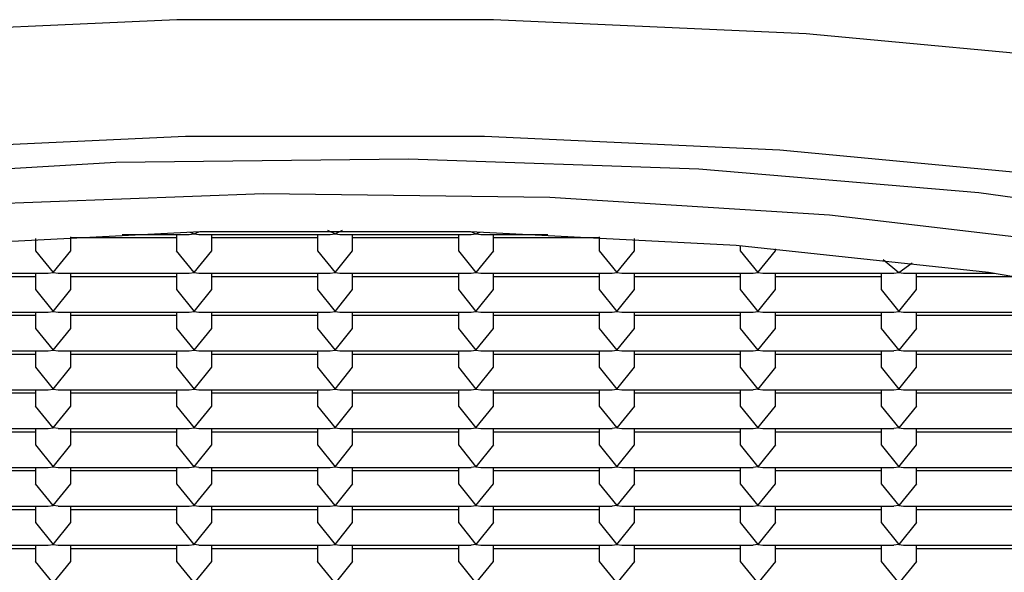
# Model space of a CAD drawing. Header units: millimetres. Extents: x 4232.774 to 4233.053, y 1937.857 to 1937.963.
# Tile 6 of 9: x 4232.90839 to 4232.91537, y 1937.86062 to 1937.86454. Entities that reach past the tile are written whole.
import ezdxf

# ---------------------------------------------------------------- set-up
doc = ezdxf.new("R2010")
doc.units = ezdxf.units.MM
doc.layers.add('SANINDUSA', color=3, linetype='Continuous')

msp = doc.modelspace()

# ---------------------------------------------------------------- linework, layer by layer
at = {"layer": 'SANINDUSA'}
for p, q in [((4232.9105704, 1937.8630475), (4232.9106228, 1937.863022)), ((4232.9106228, 1937.863022), (4232.9106752, 1937.8630475)), ((4232.9084978, 1937.862987), (4232.9084978, 1937.862901)), ((4232.9087478, 1937.862901), (4232.9087478, 1937.8630006)), ((4232.9094978, 1937.8629915), (4232.9087478, 1937.8629915)), ((4232.909113, 1937.8630172), (4232.9095884, 1937.8630172)), ((4232.9094978, 1937.8630172), (4232.9094978, 1937.862901)), ((4232.9095884, 1937.8630172), (4232.9096228, 1937.863022)), ((4232.9095934, 1937.8630335), (4232.9096228, 1937.863022)), ((4232.9096228, 1937.863022), (4232.9096553, 1937.8630351)), ((4232.9096228, 1937.863022), (4232.9096573, 1937.8630172)), ((4232.9096573, 1937.8630172), (4232.9105884, 1937.8630172)), ((4232.9097478, 1937.862901), (4232.9097478, 1937.8630172)), ((4232.9104978, 1937.8629915), (4232.9097478, 1937.8629915)), ((4232.9104978, 1937.8630172), (4232.9104978, 1937.862901)), ((4232.9105884, 1937.8630172), (4232.9106228, 1937.863022)), ((4232.9106228, 1937.863022), (4232.9106573, 1937.8630172)), ((4232.9106573, 1937.8630172), (4232.9115884, 1937.8630172)), ((4232.9107478, 1937.862901), (4232.9107478, 1937.8630172)), ((4232.9114978, 1937.8629915), (4232.9107478, 1937.8629915)), ((4232.9114978, 1937.8630172), (4232.9114978, 1937.862901)), ((4232.9115884, 1937.8630172), (4232.9116228, 1937.863022)), ((4232.9115902, 1937.8630351), (4232.9116228, 1937.863022)), ((4232.9116228, 1937.863022), (4232.9116522, 1937.8630335)), ((4232.9116228, 1937.863022), (4232.9116573, 1937.8630172)), ((4232.9116573, 1937.8630172), (4232.9121336, 1937.8630172)), ((4232.9117478, 1937.862901), (4232.9117478, 1937.8630172)), ((4232.9124978, 1937.8629915), (4232.9117478, 1937.8629915)), ((4232.9124978, 1937.8630006), (4232.9124978, 1937.862901)), ((4232.9127478, 1937.862901), (4232.9127478, 1937.8629871)), ((4232.9134978, 1937.8629359), (4232.9134978, 1937.862901)), ((4232.9137478, 1937.862901), (4232.9137478, 1937.8629151)), ((4232.9084978, 1937.862901), (4232.9086228, 1937.8627464)), ((4232.9086228, 1937.8627464), (4232.9087478, 1937.862901)), ((4232.9096228, 1937.8627464), (4232.9094978, 1937.862901)), ((4232.9096228, 1937.8627464), (4232.9097478, 1937.862901)), ((4232.9104978, 1937.862901), (4232.9106228, 1937.8627464)), ((4232.9106228, 1937.8627464), (4232.9107478, 1937.862901)), ((4232.9114978, 1937.862901), (4232.9116228, 1937.8627464)), ((4232.9117478, 1937.862901), (4232.9116228, 1937.8627464)), ((4232.9124978, 1937.862901), (4232.9126228, 1937.8627464)), ((4232.9126228, 1937.8627464), (4232.9127478, 1937.862901)), ((4232.9134978, 1937.862901), (4232.9136228, 1937.8627464)), ((4232.9136228, 1937.8627464), (4232.9137478, 1937.862901)), ((4232.9145129, 1937.8628395), (4232.9146228, 1937.8627464)), ((4232.9146228, 1937.8627464), (4232.9147187, 1937.8628159)), ((4232.9076573, 1937.8627415), (4232.9085884, 1937.8627415)), ((4232.9084978, 1937.8627159), (4232.9077478, 1937.8627159)), ((4232.9084978, 1937.8627415), (4232.9084978, 1937.8626253)), ((4232.9085884, 1937.8627415), (4232.9086228, 1937.8627464)), ((4232.9086228, 1937.8627464), (4232.9086573, 1937.8627415)), ((4232.9086573, 1937.8627415), (4232.9095884, 1937.8627415)), ((4232.9087478, 1937.8626253), (4232.9087478, 1937.8627415)), ((4232.9094978, 1937.8627159), (4232.9087478, 1937.8627159)), ((4232.9094978, 1937.8627415), (4232.9094978, 1937.8626253)), ((4232.9095884, 1937.8627415), (4232.9096228, 1937.8627464)), ((4232.9096228, 1937.8627464), (4232.9096573, 1937.8627415)), ((4232.9096573, 1937.8627415), (4232.9105884, 1937.8627415)), ((4232.9097478, 1937.8626253), (4232.9097478, 1937.8627415)), ((4232.9104978, 1937.8627159), (4232.9097478, 1937.8627159)), ((4232.9104978, 1937.8627415), (4232.9104978, 1937.8626253)), ((4232.9105884, 1937.8627415), (4232.9106228, 1937.8627464)), ((4232.9106228, 1937.8627464), (4232.9106573, 1937.8627415)), ((4232.9106573, 1937.8627415), (4232.9115884, 1937.8627415)), ((4232.9107478, 1937.8626253), (4232.9107478, 1937.8627415)), ((4232.9114978, 1937.8627159), (4232.9107478, 1937.8627159)), ((4232.9114978, 1937.8627415), (4232.9114978, 1937.8626253)), ((4232.9115884, 1937.8627415), (4232.9116228, 1937.8627464)), ((4232.9116228, 1937.8627464), (4232.9116573, 1937.8627415)), ((4232.9116573, 1937.8627415), (4232.9125884, 1937.8627415)), ((4232.9117478, 1937.8626253), (4232.9117478, 1937.8627415)), ((4232.9124978, 1937.8627159), (4232.9117478, 1937.8627159)), ((4232.9124978, 1937.8627415), (4232.9124978, 1937.8626253)), ((4232.9125884, 1937.8627415), (4232.9126228, 1937.8627464)), ((4232.9126228, 1937.8627464), (4232.9126573, 1937.8627415)), ((4232.9126573, 1937.8627415), (4232.9135884, 1937.8627415)), ((4232.9127478, 1937.8626253), (4232.9127478, 1937.8627415)), ((4232.9134978, 1937.8627159), (4232.9127478, 1937.8627159)), ((4232.9134978, 1937.8627415), (4232.9134978, 1937.8626253)), ((4232.9135884, 1937.8627415), (4232.9136228, 1937.8627464)), ((4232.9136228, 1937.8627464), (4232.9136573, 1937.8627415)), ((4232.9136573, 1937.8627415), (4232.9145884, 1937.8627415)), ((4232.9137478, 1937.8626253), (4232.9137478, 1937.8627415)), ((4232.9144978, 1937.8627159), (4232.9137478, 1937.8627159)), ((4232.9144978, 1937.8627415), (4232.9144978, 1937.8626253)), ((4232.9145884, 1937.8627415), (4232.9146228, 1937.8627464)), ((4232.9146228, 1937.8627464), (4232.9146573, 1937.8627415)), ((4232.9146573, 1937.8627415), (4232.9152988, 1937.8627415)), ((4232.9147478, 1937.8626253), (4232.9147478, 1937.8627415)), ((4232.9154792, 1937.8627159), (4232.9147478, 1937.8627159)), ((4232.9084978, 1937.8626253), (4232.9086228, 1937.8624707)), ((4232.9086228, 1937.8624707), (4232.9087478, 1937.8626253)), ((4232.9094978, 1937.8626253), (4232.9096228, 1937.8624707)), ((4232.9096228, 1937.8624707), (4232.9097478, 1937.8626253)), ((4232.9104978, 1937.8626253), (4232.9106228, 1937.8624707)), ((4232.9106228, 1937.8624707), (4232.9107478, 1937.8626253)), ((4232.9114978, 1937.8626253), (4232.9116228, 1937.8624707)), ((4232.9116228, 1937.8624707), (4232.9117478, 1937.8626253)), ((4232.9124978, 1937.8626253), (4232.9126228, 1937.8624707)), ((4232.9126228, 1937.8624707), (4232.9127478, 1937.8626253)), ((4232.9134978, 1937.8626253), (4232.9136228, 1937.8624707)), ((4232.9136228, 1937.8624707), (4232.9137478, 1937.8626253)), ((4232.9144978, 1937.8626253), (4232.9146228, 1937.8624707)), ((4232.9146228, 1937.8624707), (4232.9147478, 1937.8626253)), ((4232.9076573, 1937.8624659), (4232.9085884, 1937.8624659)), ((4232.9084978, 1937.8624403), (4232.9077478, 1937.8624403)), ((4232.9084978, 1937.8624659), (4232.9084978, 1937.8623497)), ((4232.9085884, 1937.8624659), (4232.9086228, 1937.8624707)), ((4232.9086228, 1937.8624707), (4232.9086573, 1937.8624659)), ((4232.9086573, 1937.8624659), (4232.9095884, 1937.8624659)), ((4232.9087478, 1937.8623497), (4232.9087478, 1937.8624659)), ((4232.9094978, 1937.8624403), (4232.9087478, 1937.8624403)), ((4232.9094978, 1937.8624659), (4232.9094978, 1937.8623497)), ((4232.9095884, 1937.8624659), (4232.9096228, 1937.8624707)), ((4232.9096228, 1937.8624707), (4232.9096573, 1937.8624659)), ((4232.9096573, 1937.8624659), (4232.9105884, 1937.8624659)), ((4232.9097478, 1937.8623497), (4232.9097478, 1937.8624659)), ((4232.9104978, 1937.8624403), (4232.9097478, 1937.8624403)), ((4232.9104978, 1937.8624659), (4232.9104978, 1937.8623497)), ((4232.9105884, 1937.8624659), (4232.9106228, 1937.8624707)), ((4232.9106228, 1937.8624707), (4232.9106573, 1937.8624659)), ((4232.9106573, 1937.8624659), (4232.9115884, 1937.8624659)), ((4232.9107478, 1937.8623497), (4232.9107478, 1937.8624659)), ((4232.9114978, 1937.8624403), (4232.9107478, 1937.8624403)), ((4232.9114978, 1937.8624659), (4232.9114978, 1937.8623497)), ((4232.9115884, 1937.8624659), (4232.9116228, 1937.8624707)), ((4232.9116228, 1937.8624707), (4232.9116573, 1937.8624659)), ((4232.9116573, 1937.8624659), (4232.9125884, 1937.8624659)), ((4232.9117478, 1937.8623497), (4232.9117478, 1937.8624659)), ((4232.9124978, 1937.8624403), (4232.9117478, 1937.8624403)), ((4232.9124978, 1937.8624659), (4232.9124978, 1937.8623497)), ((4232.9125884, 1937.8624659), (4232.9126228, 1937.8624707)), ((4232.9126228, 1937.8624707), (4232.9126573, 1937.8624659)), ((4232.9126573, 1937.8624659), (4232.9135884, 1937.8624659)), ((4232.9127478, 1937.8623497), (4232.9127478, 1937.8624659)), ((4232.9134978, 1937.8624403), (4232.9127478, 1937.8624403)), ((4232.9134978, 1937.8624659), (4232.9134978, 1937.8623497)), ((4232.9135884, 1937.8624659), (4232.9136228, 1937.8624707)), ((4232.9136228, 1937.8624707), (4232.9136573, 1937.8624659)), ((4232.9136573, 1937.8624659), (4232.9145884, 1937.8624659)), ((4232.9137478, 1937.8623497), (4232.9137478, 1937.8624659)), ((4232.9144978, 1937.8624403), (4232.9137478, 1937.8624403)), ((4232.9144978, 1937.8624659), (4232.9144978, 1937.8623497)), ((4232.9145884, 1937.8624659), (4232.9146228, 1937.8624707)), ((4232.9146228, 1937.8624707), (4232.9146573, 1937.8624659)), ((4232.9146573, 1937.8624659), (4232.9155884, 1937.8624659)), ((4232.9147478, 1937.8623497), (4232.9147478, 1937.8624659)), ((4232.9154978, 1937.8624403), (4232.9147478, 1937.8624403)), ((4232.9084978, 1937.8623497), (4232.9086228, 1937.8621951)), ((4232.9086228, 1937.8621951), (4232.9087478, 1937.8623497)), ((4232.9094978, 1937.8623497), (4232.9096228, 1937.8621951)), ((4232.9096228, 1937.8621951), (4232.9097478, 1937.8623497)), ((4232.9104978, 1937.8623497), (4232.9106228, 1937.8621951)), ((4232.9106228, 1937.8621951), (4232.9107478, 1937.8623497)), ((4232.9114978, 1937.8623497), (4232.9116228, 1937.8621951)), ((4232.9116228, 1937.8621951), (4232.9117478, 1937.8623497)), ((4232.9124978, 1937.8623497), (4232.9126228, 1937.8621951)), ((4232.9126228, 1937.8621951), (4232.9127478, 1937.8623497)), ((4232.9134978, 1937.8623497), (4232.9136228, 1937.8621951)), ((4232.9136228, 1937.8621951), (4232.9137478, 1937.8623497)), ((4232.9144978, 1937.8623497), (4232.9146228, 1937.8621951)), ((4232.9147478, 1937.8623497), (4232.9146228, 1937.8621951)), ((4232.9076573, 1937.8621903), (4232.9085884, 1937.8621903)), ((4232.9084978, 1937.8621646), (4232.9077478, 1937.8621646)), ((4232.9084978, 1937.8621903), (4232.9084978, 1937.8620741)), ((4232.9085884, 1937.8621903), (4232.9086228, 1937.8621951)), ((4232.9086228, 1937.8621951), (4232.9086573, 1937.8621903)), ((4232.9086573, 1937.8621903), (4232.9095884, 1937.8621903)), ((4232.9087478, 1937.8620741), (4232.9087478, 1937.8621903)), ((4232.9094978, 1937.8621646), (4232.9087478, 1937.8621646)), ((4232.9094978, 1937.8621903), (4232.9094978, 1937.8620741)), ((4232.9095884, 1937.8621903), (4232.9096228, 1937.8621951)), ((4232.9096228, 1937.8621951), (4232.9096573, 1937.8621903)), ((4232.9096573, 1937.8621903), (4232.9105884, 1937.8621903)), ((4232.9097478, 1937.8620741), (4232.9097478, 1937.8621903)), ((4232.9104978, 1937.8621646), (4232.9097478, 1937.8621646)), ((4232.9104978, 1937.8621903), (4232.9104978, 1937.8620741)), ((4232.9105884, 1937.8621903), (4232.9106228, 1937.8621951)), ((4232.9106228, 1937.8621951), (4232.9106573, 1937.8621903)), ((4232.9106573, 1937.8621903), (4232.9115884, 1937.8621903)), ((4232.9107478, 1937.8620741), (4232.9107478, 1937.8621903)), ((4232.9114978, 1937.8621646), (4232.9107478, 1937.8621646)), ((4232.9114978, 1937.8621903), (4232.9114978, 1937.8620741)), ((4232.9115884, 1937.8621903), (4232.9116228, 1937.8621951)), ((4232.9116228, 1937.8621951), (4232.9116573, 1937.8621903)), ((4232.9116573, 1937.8621903), (4232.9125884, 1937.8621903)), ((4232.9117478, 1937.8620741), (4232.9117478, 1937.8621903)), ((4232.9124978, 1937.8621646), (4232.9117478, 1937.8621646)), ((4232.9124978, 1937.8621903), (4232.9124978, 1937.8620741)), ((4232.9125884, 1937.8621903), (4232.9126228, 1937.8621951)), ((4232.9126228, 1937.8621951), (4232.9126573, 1937.8621903)), ((4232.9126573, 1937.8621903), (4232.9135884, 1937.8621903)), ((4232.9127478, 1937.8620741), (4232.9127478, 1937.8621903)), ((4232.9134978, 1937.8621646), (4232.9127478, 1937.8621646)), ((4232.9134978, 1937.8621903), (4232.9134978, 1937.8620741)), ((4232.9135884, 1937.8621903), (4232.9136228, 1937.8621951)), ((4232.9136228, 1937.8621951), (4232.9136573, 1937.8621903)), ((4232.9136573, 1937.8621903), (4232.9145884, 1937.8621903)), ((4232.9137478, 1937.8620741), (4232.9137478, 1937.8621903)), ((4232.9144978, 1937.8621646), (4232.9137478, 1937.8621646)), ((4232.9144978, 1937.8621903), (4232.9144978, 1937.8620741)), ((4232.9146228, 1937.8621951), (4232.9145884, 1937.8621903)), ((4232.9146228, 1937.8621951), (4232.9146573, 1937.8621903)), ((4232.9146573, 1937.8621903), (4232.9155884, 1937.8621903)), ((4232.9147478, 1937.8620741), (4232.9147478, 1937.8621903)), ((4232.9154978, 1937.8621646), (4232.9147478, 1937.8621646)), ((4232.9084978, 1937.8620741), (4232.9086228, 1937.8619195)), ((4232.9086228, 1937.8619195), (4232.9087478, 1937.8620741)), ((4232.9094978, 1937.8620741), (4232.9096228, 1937.8619195)), ((4232.9096228, 1937.8619195), (4232.9097478, 1937.8620741)), ((4232.9104978, 1937.8620741), (4232.9106228, 1937.8619195)), ((4232.9106228, 1937.8619195), (4232.9107478, 1937.8620741)), ((4232.9114978, 1937.8620741), (4232.9116228, 1937.8619195)), ((4232.9116228, 1937.8619195), (4232.9117478, 1937.8620741)), ((4232.9124978, 1937.8620741), (4232.9126228, 1937.8619195)), ((4232.9126228, 1937.8619195), (4232.9127478, 1937.8620741)), ((4232.9134978, 1937.8620741), (4232.9136228, 1937.8619195)), ((4232.9137478, 1937.8620741), (4232.9136228, 1937.8619195)), ((4232.9144978, 1937.8620741), (4232.9146228, 1937.8619195)), ((4232.9146228, 1937.8619195), (4232.9147478, 1937.8620741)), ((4232.9076573, 1937.8619146), (4232.9085884, 1937.8619146)), ((4232.9084978, 1937.861889), (4232.9077478, 1937.861889)), ((4232.9084978, 1937.8619146), (4232.9084978, 1937.8617984)), ((4232.9085884, 1937.8619146), (4232.9086228, 1937.8619195)), ((4232.9086228, 1937.8619195), (4232.9086573, 1937.8619146)), ((4232.9086573, 1937.8619146), (4232.9095884, 1937.8619146)), ((4232.9087478, 1937.8617984), (4232.9087478, 1937.8619146)), ((4232.9094978, 1937.861889), (4232.9087478, 1937.861889)), ((4232.9094978, 1937.8619146), (4232.9094978, 1937.8617984)), ((4232.9095884, 1937.8619146), (4232.9096228, 1937.8619195)), ((4232.9096228, 1937.8619195), (4232.9096573, 1937.8619146)), ((4232.9096573, 1937.8619146), (4232.9105884, 1937.8619146)), ((4232.9097478, 1937.8617984), (4232.9097478, 1937.8619146)), ((4232.9104978, 1937.861889), (4232.9097478, 1937.861889)), ((4232.9104978, 1937.8619146), (4232.9104978, 1937.8617984)), ((4232.9105884, 1937.8619146), (4232.9106228, 1937.8619195)), ((4232.9106228, 1937.8619195), (4232.9106573, 1937.8619146)), ((4232.9106573, 1937.8619146), (4232.9115884, 1937.8619146)), ((4232.9107478, 1937.8617984), (4232.9107478, 1937.8619146)), ((4232.9114978, 1937.861889), (4232.9107478, 1937.861889)), ((4232.9114978, 1937.8619146), (4232.9114978, 1937.8617984)), ((4232.9115884, 1937.8619146), (4232.9116228, 1937.8619195)), ((4232.9116228, 1937.8619195), (4232.9116573, 1937.8619146)), ((4232.9116573, 1937.8619146), (4232.9125884, 1937.8619146)), ((4232.9117478, 1937.8617984), (4232.9117478, 1937.8619146)), ((4232.9124978, 1937.861889), (4232.9117478, 1937.861889)), ((4232.9124978, 1937.8619146), (4232.9124978, 1937.8617984)), ((4232.9125884, 1937.8619146), (4232.9126228, 1937.8619195)), ((4232.9126228, 1937.8619195), (4232.9126573, 1937.8619146)), ((4232.9126573, 1937.8619146), (4232.9135884, 1937.8619146)), ((4232.9127478, 1937.8617984), (4232.9127478, 1937.8619146)), ((4232.9134978, 1937.861889), (4232.9127478, 1937.861889)), ((4232.9134978, 1937.8619146), (4232.9134978, 1937.8617984)), ((4232.9136228, 1937.8619195), (4232.9135884, 1937.8619146)), ((4232.9136228, 1937.8619195), (4232.9136573, 1937.8619146)), ((4232.9136573, 1937.8619146), (4232.9145884, 1937.8619146)), ((4232.9137478, 1937.8617984), (4232.9137478, 1937.8619146)), ((4232.9144978, 1937.861889), (4232.9137478, 1937.861889)), ((4232.9144978, 1937.8619146), (4232.9144978, 1937.8617984)), ((4232.9145884, 1937.8619146), (4232.9146228, 1937.8619195)), ((4232.9146228, 1937.8619195), (4232.9146573, 1937.8619146)), ((4232.9146573, 1937.8619146), (4232.9155884, 1937.8619146)), ((4232.9147478, 1937.8617984), (4232.9147478, 1937.8619146)), ((4232.9154978, 1937.861889), (4232.9147478, 1937.861889)), ((4232.9086228, 1937.8616438), (4232.9084978, 1937.8617984)), ((4232.9086228, 1937.8616438), (4232.9087478, 1937.8617984)), ((4232.9094978, 1937.8617984), (4232.9096228, 1937.8616438)), ((4232.9096228, 1937.8616438), (4232.9097478, 1937.8617984)), ((4232.9104978, 1937.8617984), (4232.9106228, 1937.8616438)), ((4232.9106228, 1937.8616438), (4232.9107478, 1937.8617984)), ((4232.9114978, 1937.8617984), (4232.9116228, 1937.8616438)), ((4232.9116228, 1937.8616438), (4232.9117478, 1937.8617984)), ((4232.9124978, 1937.8617984), (4232.9126228, 1937.8616438)), ((4232.9127478, 1937.8617984), (4232.9126228, 1937.8616438)), ((4232.9134978, 1937.8617984), (4232.9136228, 1937.8616438)), ((4232.9136228, 1937.8616438), (4232.9137478, 1937.8617984)), ((4232.9144978, 1937.8617984), (4232.9146228, 1937.8616438)), ((4232.9147478, 1937.8617984), (4232.9146228, 1937.8616438)), ((4232.9076573, 1937.861639), (4232.9085884, 1937.861639)), ((4232.9084978, 1937.8616133), (4232.9077478, 1937.8616133)), ((4232.9084978, 1937.861639), (4232.9084978, 1937.8615228)), ((4232.9085884, 1937.861639), (4232.9086228, 1937.8616438)), ((4232.9086573, 1937.861639), (4232.9086228, 1937.8616438)), ((4232.9086573, 1937.861639), (4232.9095884, 1937.861639)), ((4232.9087478, 1937.8615228), (4232.9087478, 1937.861639)), ((4232.9094978, 1937.8616133), (4232.9087478, 1937.8616133)), ((4232.9094978, 1937.861639), (4232.9094978, 1937.8615228)), ((4232.9095884, 1937.861639), (4232.9096228, 1937.8616438)), ((4232.9096228, 1937.8616438), (4232.9096573, 1937.861639)), ((4232.9096573, 1937.861639), (4232.9105884, 1937.861639)), ((4232.9097478, 1937.8615228), (4232.9097478, 1937.861639)), ((4232.9104978, 1937.8616133), (4232.9097478, 1937.8616133)), ((4232.9104978, 1937.861639), (4232.9104978, 1937.8615228)), ((4232.9105884, 1937.861639), (4232.9106228, 1937.8616438)), ((4232.9106228, 1937.8616438), (4232.9106573, 1937.861639)), ((4232.9106573, 1937.861639), (4232.9115884, 1937.861639)), ((4232.9107478, 1937.8615228), (4232.9107478, 1937.861639)), ((4232.9114978, 1937.8616133), (4232.9107478, 1937.8616133)), ((4232.9114978, 1937.861639), (4232.9114978, 1937.8615228)), ((4232.9115884, 1937.861639), (4232.9116228, 1937.8616438)), ((4232.9116228, 1937.8616438), (4232.9116573, 1937.861639)), ((4232.9116573, 1937.861639), (4232.9125884, 1937.861639)), ((4232.9117478, 1937.8615228), (4232.9117478, 1937.861639)), ((4232.9124978, 1937.8616133), (4232.9117478, 1937.8616133)), ((4232.9124978, 1937.861639), (4232.9124978, 1937.8615228)), ((4232.9126228, 1937.8616438), (4232.9125884, 1937.861639)), ((4232.9126228, 1937.8616438), (4232.9126573, 1937.861639)), ((4232.9126573, 1937.861639), (4232.9135884, 1937.861639)), ((4232.9127478, 1937.8615228), (4232.9127478, 1937.861639)), ((4232.9134978, 1937.8616133), (4232.9127478, 1937.8616133)), ((4232.9134978, 1937.861639), (4232.9134978, 1937.8615228)), ((4232.9135884, 1937.861639), (4232.9136228, 1937.8616438)), ((4232.9136228, 1937.8616438), (4232.9136573, 1937.861639)), ((4232.9136573, 1937.861639), (4232.9145884, 1937.861639)), ((4232.9137478, 1937.8615228), (4232.9137478, 1937.861639)), ((4232.9144978, 1937.8616133), (4232.9137478, 1937.8616133)), ((4232.9144978, 1937.861639), (4232.9144978, 1937.8615228)), ((4232.9146228, 1937.8616438), (4232.9145884, 1937.861639)), ((4232.9146228, 1937.8616438), (4232.9146573, 1937.861639)), ((4232.9146573, 1937.861639), (4232.9155884, 1937.861639)), ((4232.9147478, 1937.8615228), (4232.9147478, 1937.861639)), ((4232.9154978, 1937.8616133), (4232.9147478, 1937.8616133)), ((4232.9084978, 1937.8615228), (4232.9086228, 1937.8613682)), ((4232.9086228, 1937.8613682), (4232.9087478, 1937.8615228)), ((4232.9096228, 1937.8613682), (4232.9094978, 1937.8615228)), ((4232.9096228, 1937.8613682), (4232.9097478, 1937.8615228)), ((4232.9104978, 1937.8615228), (4232.9106228, 1937.8613682)), ((4232.9106228, 1937.8613682), (4232.9107478, 1937.8615228)), ((4232.9114978, 1937.8615228), (4232.9116228, 1937.8613682)), ((4232.9117478, 1937.8615228), (4232.9116228, 1937.8613682)), ((4232.9124978, 1937.8615228), (4232.9126228, 1937.8613682)), ((4232.9126228, 1937.8613682), (4232.9127478, 1937.8615228)), ((4232.9134978, 1937.8615228), (4232.9136228, 1937.8613682)), ((4232.9137478, 1937.8615228), (4232.9136228, 1937.8613682)), ((4232.9144978, 1937.8615228), (4232.9146228, 1937.8613682)), ((4232.9146228, 1937.8613682), (4232.9147478, 1937.8615228)), ((4232.9076573, 1937.8613633), (4232.9085884, 1937.8613633)), ((4232.9084978, 1937.8613377), (4232.9077478, 1937.8613377)), ((4232.9084978, 1937.8613633), (4232.9084978, 1937.8612472)), ((4232.9085884, 1937.8613633), (4232.9086228, 1937.8613682)), ((4232.9086228, 1937.8613682), (4232.9086573, 1937.8613633)), ((4232.9086573, 1937.8613633), (4232.9095884, 1937.8613633)), ((4232.9087478, 1937.8612472), (4232.9087478, 1937.8613633)), ((4232.9094978, 1937.8613377), (4232.9087478, 1937.8613377)), ((4232.9094978, 1937.8613633), (4232.9094978, 1937.8612472)), ((4232.9095884, 1937.8613633), (4232.9096228, 1937.8613682)), ((4232.9096573, 1937.8613633), (4232.9096228, 1937.8613682)), ((4232.9096573, 1937.8613633), (4232.9105884, 1937.8613633)), ((4232.9097478, 1937.8612472), (4232.9097478, 1937.8613633)), ((4232.9104978, 1937.8613377), (4232.9097478, 1937.8613377)), ((4232.9104978, 1937.8613633), (4232.9104978, 1937.8612472)), ((4232.9105884, 1937.8613633), (4232.9106228, 1937.8613682)), ((4232.9106228, 1937.8613682), (4232.9106573, 1937.8613633)), ((4232.9106573, 1937.8613633), (4232.9115884, 1937.8613633)), ((4232.9107478, 1937.8612472), (4232.9107478, 1937.8613633)), ((4232.9114978, 1937.8613377), (4232.9107478, 1937.8613377)), ((4232.9114978, 1937.8613633), (4232.9114978, 1937.8612472)), ((4232.9116228, 1937.8613682), (4232.9115884, 1937.8613633)), ((4232.9116228, 1937.8613682), (4232.9116573, 1937.8613633)), ((4232.9116573, 1937.8613633), (4232.9125884, 1937.8613633)), ((4232.9117478, 1937.8612472), (4232.9117478, 1937.8613633)), ((4232.9124978, 1937.8613377), (4232.9117478, 1937.8613377)), ((4232.9124978, 1937.8613633), (4232.9124978, 1937.8612472)), ((4232.9125884, 1937.8613633), (4232.9126228, 1937.8613682)), ((4232.9126228, 1937.8613682), (4232.9126573, 1937.8613633)), ((4232.9126573, 1937.8613633), (4232.9135884, 1937.8613633)), ((4232.9127478, 1937.8612472), (4232.9127478, 1937.8613633)), ((4232.9134978, 1937.8613377), (4232.9127478, 1937.8613377)), ((4232.9134978, 1937.8613633), (4232.9134978, 1937.8612472)), ((4232.9136228, 1937.8613682), (4232.9135884, 1937.8613633)), ((4232.9136228, 1937.8613682), (4232.9136573, 1937.8613633)), ((4232.9136573, 1937.8613633), (4232.9145884, 1937.8613633)), ((4232.9137478, 1937.8612472), (4232.9137478, 1937.8613633)), ((4232.9144978, 1937.8613377), (4232.9137478, 1937.8613377)), ((4232.9144978, 1937.8613633), (4232.9144978, 1937.8612472)), ((4232.9145884, 1937.8613633), (4232.9146228, 1937.8613682)), ((4232.9146228, 1937.8613682), (4232.9146573, 1937.8613633)), ((4232.9146573, 1937.8613633), (4232.9155884, 1937.8613633)), ((4232.9147478, 1937.8612472), (4232.9147478, 1937.8613633)), ((4232.9154978, 1937.8613377), (4232.9147478, 1937.8613377)), ((4232.9086228, 1937.8610925), (4232.9084978, 1937.8612472)), ((4232.9086228, 1937.8610925), (4232.9087478, 1937.8612472)), ((4232.9094978, 1937.8612472), (4232.9096228, 1937.8610925)), ((4232.9096228, 1937.8610925), (4232.9097478, 1937.8612472)), ((4232.9106228, 1937.8610925), (4232.9104978, 1937.8612472)), ((4232.9107478, 1937.8612472), (4232.9106228, 1937.8610925)), ((4232.9114978, 1937.8612472), (4232.9116228, 1937.8610925)), ((4232.9116228, 1937.8610925), (4232.9117478, 1937.8612472)), ((4232.9124978, 1937.8612472), (4232.9126228, 1937.8610925)), ((4232.9127478, 1937.8612472), (4232.9126228, 1937.8610925)), ((4232.9134978, 1937.8612472), (4232.9136228, 1937.8610925)), ((4232.9136228, 1937.8610925), (4232.9137478, 1937.8612472)), ((4232.9144978, 1937.8612472), (4232.9146228, 1937.8610925)), ((4232.9147478, 1937.8612472), (4232.9146228, 1937.8610925)), ((4232.9085884, 1937.8610877), (4232.9086228, 1937.8610925)), ((4232.9086573, 1937.8610877), (4232.9086228, 1937.8610925)), ((4232.9095884, 1937.8610877), (4232.9096228, 1937.8610925)), ((4232.9096228, 1937.8610925), (4232.9096573, 1937.8610877)), ((4232.9105884, 1937.8610877), (4232.9106228, 1937.8610925)), ((4232.9106228, 1937.8610925), (4232.9106573, 1937.8610877)), ((4232.9115884, 1937.8610877), (4232.9116228, 1937.8610925)), ((4232.9116228, 1937.8610925), (4232.9116573, 1937.8610877)), ((4232.9126228, 1937.8610925), (4232.9125884, 1937.8610877)), ((4232.9126228, 1937.8610925), (4232.9126573, 1937.8610877)), ((4232.9135884, 1937.8610877), (4232.9136228, 1937.8610925)), ((4232.9136228, 1937.8610925), (4232.9136573, 1937.8610877)), ((4232.9146228, 1937.8610925), (4232.9145884, 1937.8610877)), ((4232.9146228, 1937.8610925), (4232.9146573, 1937.8610877)), ((4232.9076573, 1937.8610877), (4232.9085884, 1937.8610877)), ((4232.9084978, 1937.8610621), (4232.9077478, 1937.8610621)), ((4232.9084978, 1937.8610877), (4232.9084978, 1937.8609715)), ((4232.9086573, 1937.8610877), (4232.9095884, 1937.8610877)), ((4232.9087478, 1937.8609715), (4232.9087478, 1937.8610877)), ((4232.9094978, 1937.8610621), (4232.9087478, 1937.8610621)), ((4232.9094978, 1937.8610877), (4232.9094978, 1937.8609715)), ((4232.9096573, 1937.8610877), (4232.9105884, 1937.8610877)), ((4232.9097478, 1937.8609715), (4232.9097478, 1937.8610877)), ((4232.9104978, 1937.8610621), (4232.9097478, 1937.8610621)), ((4232.9104978, 1937.8610877), (4232.9104978, 1937.8609715)), ((4232.9106573, 1937.8610877), (4232.9115884, 1937.8610877)), ((4232.9107478, 1937.8609715), (4232.9107478, 1937.8610877)), ((4232.9114978, 1937.8610621), (4232.9107478, 1937.8610621)), ((4232.9114978, 1937.8610877), (4232.9114978, 1937.8609715)), ((4232.9116573, 1937.8610877), (4232.9125884, 1937.8610877)), ((4232.9117478, 1937.8609715), (4232.9117478, 1937.8610877)), ((4232.9124978, 1937.8610621), (4232.9117478, 1937.8610621)), ((4232.9124978, 1937.8610877), (4232.9124978, 1937.8609715)), ((4232.9126573, 1937.8610877), (4232.9135884, 1937.8610877)), ((4232.9127478, 1937.8609715), (4232.9127478, 1937.8610877)), ((4232.9134978, 1937.8610621), (4232.9127478, 1937.8610621)), ((4232.9134978, 1937.8610877), (4232.9134978, 1937.8609715)), ((4232.9136573, 1937.8610877), (4232.9145884, 1937.8610877)), ((4232.9137478, 1937.8609715), (4232.9137478, 1937.8610877)), ((4232.9144978, 1937.8610621), (4232.9137478, 1937.8610621)), ((4232.9144978, 1937.8610877), (4232.9144978, 1937.8609715)), ((4232.9146573, 1937.8610877), (4232.9155884, 1937.8610877)), ((4232.9147478, 1937.8609715), (4232.9147478, 1937.8610877)), ((4232.9154978, 1937.8610621), (4232.9147478, 1937.8610621)), ((4232.9084978, 1937.8609715), (4232.9086228, 1937.8608169)), ((4232.9086228, 1937.8608169), (4232.9087478, 1937.8609715)), ((4232.9096228, 1937.8608169), (4232.9094978, 1937.8609715)), ((4232.9096228, 1937.8608169), (4232.9097478, 1937.8609715)), ((4232.9104978, 1937.8609715), (4232.9106228, 1937.8608169)), ((4232.9106228, 1937.8608169), (4232.9107478, 1937.8609715)), ((4232.9114978, 1937.8609715), (4232.9116228, 1937.8608169)), ((4232.9117478, 1937.8609715), (4232.9116228, 1937.8608169)), ((4232.9124978, 1937.8609715), (4232.9126228, 1937.8608169)), ((4232.9126228, 1937.8608169), (4232.9127478, 1937.8609715)), ((4232.9134978, 1937.8609715), (4232.9136228, 1937.8608169)), ((4232.9137478, 1937.8609715), (4232.9136228, 1937.8608169)), ((4232.9144978, 1937.8609715), (4232.9146228, 1937.8608169)), ((4232.9147478, 1937.8609715), (4232.9146228, 1937.8608169)), ((4232.9076573, 1937.8608121), (4232.9085884, 1937.8608121)), ((4232.9084978, 1937.8608121), (4232.9084978, 1937.8606959)), ((4232.9085884, 1937.8608121), (4232.9086228, 1937.8608169)), ((4232.9086228, 1937.8608169), (4232.9086573, 1937.8608121)), ((4232.9086573, 1937.8608121), (4232.9095884, 1937.8608121)), ((4232.9087478, 1937.8606959), (4232.9087478, 1937.8608121)), ((4232.9094978, 1937.8608121), (4232.9094978, 1937.8606959)), ((4232.9095884, 1937.8608121), (4232.9096228, 1937.8608169)), ((4232.9096573, 1937.8608121), (4232.9096228, 1937.8608169)), ((4232.9096573, 1937.8608121), (4232.9105884, 1937.8608121)), ((4232.9097478, 1937.8606959), (4232.9097478, 1937.8608121)), ((4232.9104978, 1937.8608121), (4232.9104978, 1937.8606959)), ((4232.9105884, 1937.8608121), (4232.9106228, 1937.8608169)), ((4232.9106228, 1937.8608169), (4232.9106573, 1937.8608121)), ((4232.9106573, 1937.8608121), (4232.9115884, 1937.8608121)), ((4232.9107478, 1937.8606959), (4232.9107478, 1937.8608121)), ((4232.9114978, 1937.8608121), (4232.9114978, 1937.8606959)), ((4232.9116228, 1937.8608169), (4232.9115884, 1937.8608121)), ((4232.9116228, 1937.8608169), (4232.9116573, 1937.8608121)), ((4232.9116573, 1937.8608121), (4232.9125884, 1937.8608121)), ((4232.9117478, 1937.8606959), (4232.9117478, 1937.8608121)), ((4232.9124978, 1937.8608121), (4232.9124978, 1937.8606959)), ((4232.9125884, 1937.8608121), (4232.9126228, 1937.8608169)), ((4232.9126228, 1937.8608169), (4232.9126573, 1937.8608121)), ((4232.9126573, 1937.8608121), (4232.9135884, 1937.8608121)), ((4232.9127478, 1937.8606959), (4232.9127478, 1937.8608121)), ((4232.9134978, 1937.8608121), (4232.9134978, 1937.8606959)), ((4232.9136228, 1937.8608169), (4232.9135884, 1937.8608121)), ((4232.9136228, 1937.8608169), (4232.9136573, 1937.8608121)), ((4232.9136573, 1937.8608121), (4232.9145884, 1937.8608121)), ((4232.9137478, 1937.8606959), (4232.9137478, 1937.8608121)), ((4232.9144978, 1937.8608121), (4232.9144978, 1937.8606959)), ((4232.9146228, 1937.8608169), (4232.9145884, 1937.8608121)), ((4232.9146228, 1937.8608169), (4232.9146573, 1937.8608121)), ((4232.9146573, 1937.8608121), (4232.9155884, 1937.8608121)), ((4232.9147478, 1937.8606959), (4232.9147478, 1937.8608121)), ((4232.9084978, 1937.8607864), (4232.9077478, 1937.8607864)), ((4232.9094978, 1937.8607864), (4232.9087478, 1937.8607864)), ((4232.9104978, 1937.8607864), (4232.9097478, 1937.8607864)), ((4232.9114978, 1937.8607864), (4232.9107478, 1937.8607864)), ((4232.9124978, 1937.8607864), (4232.9117478, 1937.8607864)), ((4232.9134978, 1937.8607864), (4232.9127478, 1937.8607864)), ((4232.9144978, 1937.8607864), (4232.9137478, 1937.8607864)), ((4232.9154978, 1937.8607864), (4232.9147478, 1937.8607864)), ((4232.9086228, 1937.8605413), (4232.9084978, 1937.8606959)), ((4232.9086228, 1937.8605413), (4232.9087478, 1937.8606959)), ((4232.9094978, 1937.8606959), (4232.9096228, 1937.8605413)), ((4232.9096228, 1937.8605413), (4232.9097478, 1937.8606959)), ((4232.9106228, 1937.8605413), (4232.9104978, 1937.8606959)), ((4232.9107478, 1937.8606959), (4232.9106228, 1937.8605413)), ((4232.9114978, 1937.8606959), (4232.9116228, 1937.8605413)), ((4232.9116228, 1937.8605413), (4232.9117478, 1937.8606959)), ((4232.9124978, 1937.8606959), (4232.9126228, 1937.8605413)), ((4232.9127478, 1937.8606959), (4232.9126228, 1937.8605413)), ((4232.9134978, 1937.8606959), (4232.9136228, 1937.8605413)), ((4232.9137478, 1937.8606959), (4232.9136228, 1937.8605413)), ((4232.9144978, 1937.8606959), (4232.9146228, 1937.8605413)), ((4232.9147478, 1937.8606959), (4232.9146228, 1937.8605413))]:
    msp.add_line(p, q, dxfattribs=at)
at = {"layer": 'SANINDUSA', "flags": 128}
for points in [[(4232.9236233, 1937.8620527), (4232.9226792, 1937.862615), (4232.9214176, 1937.8631279), (4232.9198716, 1937.8635777), (4232.918082, 1937.8639526), (4232.9160958, 1937.8642428), (4232.9139656, 1937.8644407), (4232.9117472, 1937.8645409), (4232.9094993, 1937.8645409), (4232.907281, 1937.8644407), (4232.9051507, 1937.8642428), (4232.9031646, 1937.8639526), (4232.901375, 1937.8635777), (4232.899829, 1937.8631279), (4232.8985673, 1937.862615), (4232.8976233, 1937.8620527)], [(4232.9234733, 1937.8601809), (4232.923298, 1937.8607639), (4232.922777, 1937.861331), (4232.9219245, 1937.8618667), (4232.9207637, 1937.8623564), (4232.9193263, 1937.8627868), (4232.9176516, 1937.8631461), (4232.9157851, 1937.8634245), (4232.9137778, 1937.8636145), (4232.9116844, 1937.8637108), (4232.9095621, 1937.8637108), (4232.9074688, 1937.8636145), (4232.9054615, 1937.8634245), (4232.903595, 1937.8631461)], [(4232.903339, 1937.8628957), (4232.9051083, 1937.8631959), (4232.9070362, 1937.8634095), (4232.9090673, 1937.8635301), (4232.9111432, 1937.8635544), (4232.9132041, 1937.8634817), (4232.9151908, 1937.863314), (4232.917046, 1937.8630562), (4232.9187165, 1937.8627156), (4232.9201542, 1937.8623021), (4232.9213177, 1937.8618277), (4232.9221735, 1937.8613058), (4232.9226971, 1937.8607516), (4232.9228733, 1937.8601809)], [(4232.9027797, 1937.8624422), (4232.9043706, 1937.8627919), (4232.9061624, 1937.8630577), (4232.9080977, 1937.863231), (4232.9101141, 1937.8633063), (4232.9121468, 1937.8632811), (4232.9141306, 1937.8631563), (4232.9160017, 1937.8629359), (4232.9176999, 1937.8626269), (4232.9191706, 1937.8622393), (4232.9203667, 1937.8617855), (4232.9212495, 1937.8612802), (4232.9217909, 1937.8607395), (4232.9219733, 1937.8601809)], [(4232.9210233, 1937.8601809), (4232.9208462, 1937.8607077), (4232.920321, 1937.8612165), (4232.9194655, 1937.86169), (4232.918309, 1937.8621122), (4232.9168907, 1937.8624685), (4232.915259, 1937.862747), (4232.9134694, 1937.8629381), (4232.9115829, 1937.8630353), (4232.9096637, 1937.8630353), (4232.9077772, 1937.8629381), (4232.9059876, 1937.862747), (4232.9043559, 1937.8624685), (4232.9029376, 1937.8621122)]]:
    msp.add_lwpolyline(points, dxfattribs=at)

doc.saveas('drawing.dxf')
